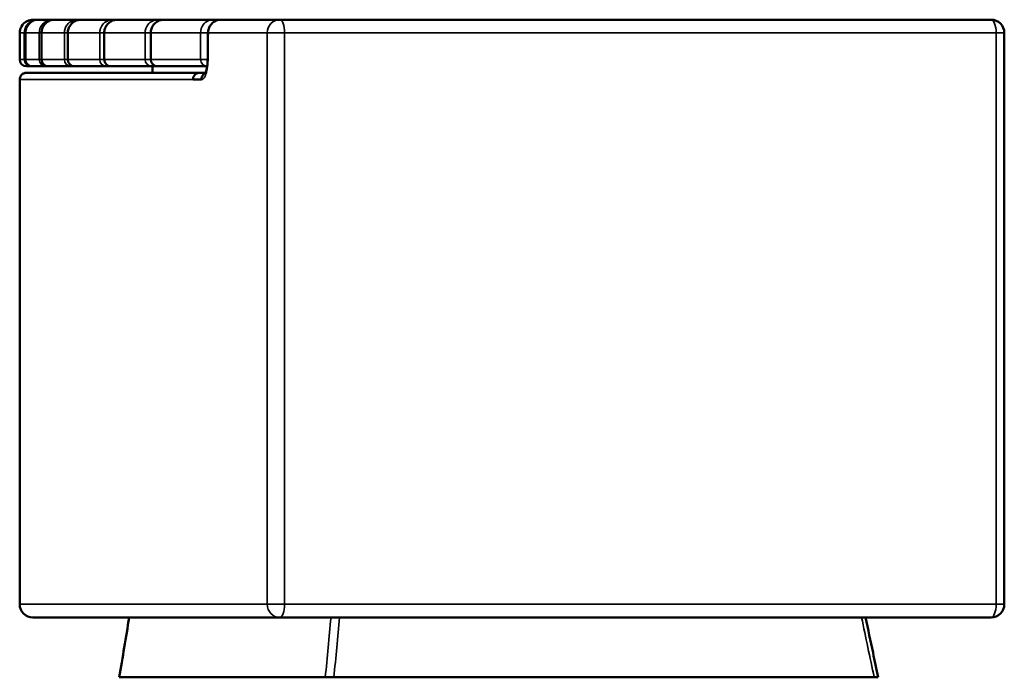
# Model space of a CAD drawing. Header units: millimetres. Extents: x 1224 to 5581, y 1697 to 3449.
# Tile 1 of 11: x 1224 to 1966, y 1697 to 2192. Entities that reach past the tile are written whole.
import ezdxf

# ---------------------------------------------------------------- set-up
doc = ezdxf.new("R2010")
doc.units = ezdxf.units.MM
doc.layers.add('Visibile (ISO)', color=7, linetype='Continuous', lineweight=50)
doc.layers.add('Visibile sottile (ISO)', color=7, linetype='Continuous', lineweight=35)

msp = doc.modelspace()

# ---------------------------------------------------------------- linework, layer by layer
at = {"layer": 'Visibile (ISO)'}
for p, q in [((1234.27, 2192.46), (1237.7, 2192.46)), ((1238.6, 2192.46), (1237.7, 2192.46)), ((1238.6, 2192.46), (1248.87, 2192.46)), ((1250.67, 2192.46), (1248.87, 2192.46)), ((1250.67, 2192.46), (1267.76, 2192.46)), ((1270.43, 2192.46), (1267.76, 2192.46)), ((1270.43, 2192.46), (1294.28, 2192.46)), ((1297.83, 2192.46), (1294.28, 2192.46)), ((1297.83, 2192.46), (1328.37, 2192.46)), ((1332.78, 2192.46), (1328.37, 2192.46)), ((1332.78, 2192.46), (1369.91, 2192.46)), ((1375.84, 2192.46), (1369.91, 2192.46)), ((1419.99, 2192.46), (1375.84, 2192.46)), ((1419.99, 2192.46), (1955.85, 2192.46)), ((1224.27, 2182.46), (1224.27, 2182.46)), ((1224.27, 2162.46), (1224.27, 2182.46)), ((1228.6, 2182.46), (1228.6, 2162.46)), ((1240.7, 2182.46), (1240.7, 2162.46)), ((1260.5, 2182.46), (1260.5, 2162.46)), ((1287.95, 2162.46), (1287.95, 2182.46)), ((1322.97, 2182.46), (1322.97, 2162.46)), ((1366.07, 2182.52), (1366.07, 2182.52)), ((1965.85, 2182.46), (1965.85, 1752.46)), ((1232.71, 2157.46), (1229.27, 2157.46)), ((1229.28, 2152.46), (1359.44, 2152.46)), ((1232.71, 2157.46), (1233.6, 2157.46)), ((1243.9, 2157.46), (1233.6, 2157.46)), ((1243.9, 2157.46), (1245.7, 2157.46)), ((1262.83, 2157.46), (1245.7, 2157.46)), ((1262.83, 2157.46), (1265.5, 2157.46)), ((1289.41, 2157.46), (1265.5, 2157.46)), ((1289.41, 2157.46), (1292.95, 2157.46)), ((1323.56, 2157.46), (1292.95, 2157.46)), ((1323.56, 2157.46), (1327.97, 2157.46)), ((1324.26, 2157.46), (1324.26, 2152.46)), ((1365.19, 2157.46), (1327.97, 2157.46)), ((1364.26, 2152.46), (1359.44, 2152.46)), ((1365.19, 2157.46), (1365.51, 2157.46)), ((1224.26, 2147.46), (1224.28, 2147.46)), ((1224.26, 2147.46), (1224.26, 2027.46)), ((1354.8, 2147.46), (1361.09, 2147.46)), ((1361.09, 2147.46), (1361.09, 2147.46)), ((1224.26, 1985.46), (1224.26, 1752.46)), ((1419.99, 1742.46), (1234.26, 1742.46)), ((1419.99, 1742.46), (1955.85, 1742.46)), ((1454.43, 1697.46), (1299.26, 1697.46)), ((1454.43, 1697.46), (1460.93, 1697.46)), ((1460.93, 1697.46), (1867.83, 1697.46)), ((1867.83, 1697.46), (1870.87, 1697.46)), ((1870.87, 1697.46), (1870.88, 1697.46))]:
    msp.add_line(p, q, dxfattribs=at)
for centre, radius, start, end in [((1955.85, 2182.46), 10, 0, 90), ((1229.27, 2162.46), 5, 180, 270), ((1233.6, 2162.46), 5, 180, 270), ((1245.7, 2162.46), 5, 180, 270), ((1265.5, 2162.46), 5, 180, 270), ((1292.95, 2162.46), 5, 180, 270), ((1327.97, 2162.46), 5, 180, 270), ((1234.26, 1752.46), 10, 180, 270), ((1955.85, 1752.46), 10, 270, 0)]:
    msp.add_arc(centre, radius, start, end, dxfattribs=at)
for points, knots in [([(1224.27, 2182.46), (1224.27, 2184.7), (1225.06, 2186.94), (1226.46, 2188.69), (1227.39, 2189.86), (1228.59, 2190.82), (1229.94, 2191.47), (1231.29, 2192.12), (1232.78, 2192.46), (1234.27, 2192.46)], [-0.7853716, -0.7853716, -0.7853716, -0.7853716, -0.4487838, -0.4487838, -0.4487838, -0.2243919, -0.2243919, -0.2243919, 0, 0, 0, 0]), ([(1229.61, 2186.81), (1229.87, 2187.36), (1230.18, 2187.88), (1231.13, 2189.18), (1231.86, 2189.92), (1232.68, 2190.52)], [0.4488302, 0.4488302, 0.4488302, 0.4488302, 0.628302, 0.628302, 0.9329953, 0.9329953, 0.9329953, 0.9329953]), ([(1240.7, 2182.46), (1240.7, 2183.5), (1240.87, 2184.55), (1241.51, 2186.54), (1242, 2187.51), (1243.26, 2189.24), (1244.04, 2190.01), (1245.78, 2191.24), (1246.75, 2191.71), (1247.89, 2192.06), (1248.03, 2192.1), (1248.17, 2192.14)], [0, 0, 0, 0, 0.31138, 0.31138, 0.629049, 0.629049, 0.951347, 0.951347, 1.267627, 1.267627, 1.310488, 1.310488, 1.310488, 1.310488]), ([(1260.5, 2182.46), (1260.5, 2183.5), (1260.67, 2184.55), (1261.31, 2186.55), (1261.8, 2187.52), (1263.06, 2189.25), (1263.84, 2190.02), (1265.58, 2191.25), (1266.54, 2191.72), (1268.48, 2192.31), (1269.46, 2192.46), (1270.43, 2192.46)], [0, 0, 0, 0, 0.312005, 0.312005, 0.63026, 0.63026, 0.952733, 0.952733, 1.268728, 1.268728, 1.561092, 1.561092, 1.561092, 1.561092]), ([(1287.95, 2182.46), (1287.95, 2183.5), (1288.12, 2184.56), (1288.77, 2186.56), (1289.26, 2187.53), (1290.51, 2189.26), (1291.3, 2190.03), (1293.02, 2191.26), (1293.99, 2191.73), (1295.9, 2192.31), (1296.87, 2192.46), (1297.83, 2192.46)], [0, 0, 0, 0, 0.312866, 0.312866, 0.631925, 0.631925, 0.954647, 0.954647, 1.270262, 1.270262, 1.558935, 1.558935, 1.558935, 1.558935]), ([(1322.97, 2182.46), (1322.97, 2183.51), (1323.14, 2184.56), (1323.79, 2186.57), (1324.28, 2187.55), (1325.53, 2189.28), (1326.31, 2190.05), (1328.04, 2191.28), (1329, 2191.75), (1330.89, 2192.32), (1331.84, 2192.46), (1332.78, 2192.46)], [0, 0, 0, 0, 0.313893, 0.313893, 0.633951, 0.633951, 0.957007, 0.957007, 1.272133, 1.272133, 1.556158, 1.556158, 1.556158, 1.556158]), ([(1366.07, 2182.52), (1366.08, 2183.61), (1366.27, 2184.71), (1366.97, 2186.75), (1367.49, 2187.73), (1368.78, 2189.43), (1369.57, 2190.18), (1371.32, 2191.38), (1372.29, 2191.83), (1374.13, 2192.34), (1374.99, 2192.46), (1375.84, 2192.46)], [0, 0, 0, 0, 0.326347, 0.326347, 0.649742, 0.649742, 0.970747, 0.970747, 1.28886, 1.28886, 1.548797, 1.548797, 1.548797, 1.548797]), ([(1228.6, 2182.46), (1228.6, 2183.5), (1228.77, 2184.55), (1229.14, 2185.67), (1229.18, 2185.8), (1229.23, 2185.94)], [0, 0, 0, 0, 0.3109927, 0.3109927, 0.3539585, 0.3539585, 0.3539585, 0.3539585]), ([(1363.86, 2151.71), (1363.86, 2151.71), (1363.86, 2151.71), (1363.88, 2151.74), (1363.95, 2151.84), (1364.16, 2152.23), (1364.3, 2152.53), (1364.61, 2153.34), (1364.78, 2153.89), (1365.13, 2155.24), (1365.31, 2156.1), (1365.6, 2158.05), (1365.71, 2159.18), (1365.8, 2160.88), (1365.82, 2161.44), (1365.83, 2161.99)], [0.575911, 0.575911, 0.575911, 0.575911, 0.601604, 0.601604, 0.79771, 0.79771, 1.008557, 1.008557, 1.262764, 1.262764, 1.571784, 1.571784, 1.921698, 1.921698, 2.089507, 2.089507, 2.089507, 2.089507]), ([(1229.28, 2152.46), (1228.97, 2152.46), (1228.64, 2152.43), (1227.98, 2152.3), (1227.65, 2152.2), (1227.08, 2151.96), (1226.78, 2151.8), (1226.22, 2151.43), (1225.96, 2151.21), (1225.53, 2150.78), (1225.31, 2150.52), (1224.94, 2149.96), (1224.78, 2149.66), (1224.54, 2149.09), (1224.44, 2148.77), (1224.31, 2148.11), (1224.28, 2147.77), (1224.28, 2147.46)], [2.2229289, 2.2229289, 2.2229289, 2.2229289, 2.3154825, 2.3154825, 2.4080361, 2.4080361, 2.5006641, 2.5006641, 2.593292, 2.593292, 2.685934, 2.685934, 2.778576, 2.778576, 2.8712726, 2.8712726, 2.9639692, 2.9639692, 2.9639692, 2.9639692]), ([(1354.8, 2147.46), (1354.8, 2147.77), (1354.82, 2148.11), (1354.93, 2148.77), (1355.02, 2149.09), (1355.24, 2149.66), (1355.38, 2149.96), (1355.73, 2150.52), (1355.93, 2150.78), (1356.33, 2151.21), (1356.57, 2151.43), (1357.09, 2151.81), (1357.37, 2151.96), (1357.91, 2152.2), (1358.21, 2152.3), (1358.83, 2152.43), (1359.15, 2152.46), (1359.44, 2152.46)], [0, 0, 0, 0, 0.0927288, 0.0927288, 0.1854575, 0.1854575, 0.2781557, 0.2781557, 0.3708539, 0.3708539, 0.4634783, 0.4634783, 0.5561026, 0.5561026, 0.6486352, 0.6486352, 0.7411677, 0.7411677, 0.7411677, 0.7411677]), ([(1364.08, 2152.08), (1364.07, 2152.07), (1364.07, 2152.07), (1363.5, 2151.82), (1362.98, 2151.47), (1362.14, 2150.58), (1361.76, 2150.05), (1361.24, 2148.78), (1361.1, 2148.12), (1361.09, 2147.46)], [0.1966087, 0.1966087, 0.1966087, 0.1966087, 0.1987191, 0.1987191, 0.390141, 0.390141, 0.5556516, 0.5556516, 0.7087003, 0.7087003, 0.7087003, 0.7087003]), ([(1224.26, 2027.46), (1224.26, 2027.46), (1224.26, 2027.33), (1224.27, 2026.8), (1224.27, 2026.39), (1224.28, 2025.32), (1224.28, 2024.65), (1224.29, 2023.11), (1224.3, 2022.23), (1224.31, 2020.37), (1224.32, 2019.31), (1224.33, 2017.02), (1224.33, 2015.78), (1224.34, 2013.19), (1224.34, 2011.85), (1224.35, 2009.14), (1224.35, 2007.78), (1224.35, 2006.46), (1224.35, 2005.14), (1224.35, 2003.78), (1224.34, 2001.08), (1224.34, 1999.73), (1224.33, 1997.15), (1224.33, 1995.91), (1224.32, 1993.61), (1224.31, 1992.56), (1224.3, 1990.69), (1224.29, 1989.82), (1224.28, 1988.27), (1224.28, 1987.6), (1224.27, 1986.53), (1224.27, 1986.12), (1224.26, 1985.59), (1224.26, 1985.46), (1224.26, 1985.46)], [-3.160367, -3.160367, -3.160367, -3.160367, -2.765212, -2.765212, -2.370058, -2.370058, -1.974903, -1.974903, -1.579749, -1.579749, -1.184811, -1.184811, -0.789874, -0.789874, -0.394937, -0.394937, 0, 0, 0, 0.394687, 0.394687, 0.789375, 0.789375, 1.184062, 1.184062, 1.57875, 1.57875, 1.974154, 1.974154, 2.369559, 2.369559, 2.764963, 2.764963, 3.160367, 3.160367, 3.160367, 3.160367]), ([(1861.38, 1742.46), (1863.24, 1733.66), (1865.1, 1724.85), (1868.26, 1709.85), (1869.57, 1703.66), (1870.87, 1697.46)], [7.289226, 7.289226, 7.289226, 7.289226, 10, 10, 11.907277, 11.907277, 11.907277, 11.907277]), ([(1861.39, 1742.46), (1863.24, 1733.66), (1865.1, 1724.85), (1868.27, 1709.85), (1869.57, 1703.66), (1870.88, 1697.46)], [7.289547, 7.289547, 7.289547, 7.289547, 10, 10, 11.9076, 11.9076, 11.9076, 11.9076])]:
    msp.add_open_spline(points, degree=3, knots=knots, dxfattribs=at)
for points in [[(1365.83, 2161.99), (1365.91, 2168.84), (1365.99, 2175.68), (1366.07, 2182.52)], [(1299.26, 1697.46), (1301.76, 1712.46), (1304.26, 1727.46), (1306.76, 1742.46)]]:
    msp.add_open_spline(points, degree=3, dxfattribs=at)
at = {"layer": 'Visibile sottile (ISO)'}
for p, q in [((1234.27, 2191.85), (1234.27, 2191.85)), ((1224.27, 2162.46), (1224.27, 2182.46)), ((1227.72, 2182.46), (1224.27, 2182.46)), ((1227.72, 2182.46), (1228.6, 2182.46)), ((1227.72, 2182.46), (1227.72, 2162.46)), ((1228.6, 2182.46), (1228.61, 2182.46)), ((1228.61, 2162.46), (1228.61, 2182.46)), ((1238.93, 2182.46), (1228.61, 2182.46)), ((1238.93, 2182.46), (1240.7, 2182.46)), ((1238.93, 2182.46), (1238.93, 2162.46)), ((1240.26, 2187.46), (1240.27, 2187.46)), ((1240.7, 2182.46), (1240.73, 2182.46)), ((1240.73, 2162.46), (1240.73, 2182.46)), ((1257.9, 2182.46), (1240.73, 2182.46)), ((1257.9, 2182.46), (1260.5, 2182.46)), ((1257.9, 2182.46), (1257.9, 2162.46)), ((1259.22, 2187.46), (1259.23, 2187.46)), ((1260.5, 2182.46), (1260.57, 2182.46)), ((1260.57, 2162.46), (1260.57, 2182.46)), ((1284.53, 2182.46), (1260.57, 2182.46)), ((1284.53, 2182.46), (1287.95, 2182.46)), ((1284.53, 2182.46), (1284.53, 2162.46)), ((1285.84, 2187.46), (1285.84, 2187.46)), ((1287.95, 2182.46), (1288.08, 2182.46)), ((1288.08, 2162.46), (1288.08, 2182.46)), ((1318.75, 2182.46), (1288.08, 2182.46)), ((1318.75, 2182.46), (1322.97, 2182.46)), ((1318.75, 2182.46), (1318.75, 2162.46)), ((1320.05, 2187.46), (1320.04, 2187.46)), ((1322.97, 2182.46), (1323.17, 2182.46)), ((1323.17, 2162.46), (1323.17, 2182.46)), ((1360.46, 2182.46), (1323.17, 2182.46)), ((1360.46, 2182.46), (1366.07, 2182.46)), ((1360.46, 2182.46), (1360.46, 2162.46)), ((1361.73, 2187.46), (1361.74, 2187.46)), ((1410.74, 2182.46), (1366.35, 2182.46)), ((1410.74, 1752.46), (1410.74, 2182.46)), ((1423.82, 2182.46), (1410.74, 2182.46)), ((1423.82, 1752.46), (1423.82, 2182.46)), ((1423.82, 2182.46), (1959.68, 2182.46)), ((1965.85, 2182.46), (1959.68, 2182.46)), ((1959.68, 2182.46), (1959.68, 1752.46)), ((1224.27, 2162.46), (1224.27, 2162.46)), ((1224.27, 2162.46), (1227.72, 2162.46)), ((1227.72, 2162.46), (1228.6, 2162.46)), ((1228.6, 2162.46), (1228.61, 2162.46)), ((1228.61, 2162.46), (1238.93, 2162.46)), ((1238.93, 2162.46), (1240.7, 2162.46)), ((1240.7, 2162.46), (1240.73, 2162.46)), ((1240.73, 2162.46), (1257.9, 2162.46)), ((1257.9, 2162.46), (1260.5, 2162.46)), ((1260.5, 2162.46), (1260.57, 2162.46)), ((1260.57, 2162.46), (1284.53, 2162.46)), ((1284.53, 2162.46), (1287.95, 2162.46)), ((1287.95, 2162.46), (1288.08, 2162.46)), ((1288.08, 2162.46), (1318.75, 2162.46)), ((1318.75, 2162.46), (1322.97, 2162.46)), ((1322.97, 2162.46), (1323.17, 2162.46)), ((1323.17, 2162.46), (1360.46, 2162.46)), ((1360.46, 2162.46), (1365.84, 2162.46)), ((1224.28, 2147.46), (1354.8, 2147.46)), ((1410.74, 1752.46), (1224.26, 1752.46)), ((1410.74, 1752.46), (1423.82, 1752.46)), ((1959.68, 1752.46), (1423.82, 1752.46)), ((1959.68, 1752.46), (1965.85, 1752.46))]:
    msp.add_line(p, q, dxfattribs=at)
for centre, major_axis, ratio, start_param, end_param in [((1419.99, 2182.46), (0, 10), 0.925409, 0, 1.570796), ((1419.99, 2182.46), (0, 10), 0.382683, 4.712389, 6.283185), ((1955.85, 2182.46), (0, 10), 0.382683, 4.712389, 6.283185), ((1229.27, 2162.46), (0, -5), 0.999995, 4.712389, 6.283185), ((1232.71, 2162.46), (0, -5), 0.998618, 4.712389, 6.283185), ((1233.6, 2162.46), (0, -5), 0.99826, 4.712389, 6.283185), ((1243.9, 2162.46), (0, -5), 0.994132, 4.712389, 6.283185), ((1245.7, 2162.46), (0, -5), 0.993413, 4.712389, 6.283185), ((1262.83, 2162.46), (0, -5), 0.986545, 4.712389, 6.283185), ((1265.5, 2162.46), (0, -5), 0.985477, 4.712389, 6.283185), ((1289.41, 2162.46), (0, -5), 0.975893, 4.712389, 6.283185), ((1292.95, 2162.46), (0, -5), 0.974473, 4.712389, 6.283185), ((1289.41, 2162.46), (0, -5), 0.221378, 0, 0.61874), ((1323.56, 2162.46), (0, -5), 0.962203, 4.712389, 6.283185), ((1327.97, 2162.46), (0, -5), 0.960437, 4.712389, 6.283185), ((1323.56, 2162.46), (0, -5), 0.275417, 0, 0.762894), ((1365.19, 2162.46), (0, -5), 0.945519, 4.712389, 6.283185), ((1232.71, 2162.46), (0, -5), 0.055767, 0, 0.169842), ((1243.9, 2162.46), (0, -5), 0.11136, 0, 0.328876), ((1262.83, 2162.46), (0, -5), 0.166651, 0, 0.474738), ((1365.19, 2162.46), (0, -5), 0.328598, 0, 0.200664), ((1419.99, 1752.46), (0, -10), 0.925409, 4.712389, 6.283185), ((1419.99, 1752.46), (0, -10), 0.382683, 0, 1.570796), ((1955.85, 1752.46), (0, -10), 0.382683, 0, 1.570796)]:
    msp.add_ellipse(centre, major_axis=major_axis, ratio=ratio, start_param=start_param, end_param=end_param, dxfattribs=at)
for points, knots in [([(1237.7, 2192.46), (1236.21, 2192.46), (1234.72, 2192.12), (1233.37, 2191.47), (1232.03, 2190.82), (1230.83, 2189.86), (1229.9, 2188.69), (1228.5, 2186.94), (1227.72, 2184.7), (1227.72, 2182.46)], [-0.7853716, -0.7853716, -0.7853716, -0.7853716, -0.5609797, -0.5609797, -0.5609797, -0.3365878, -0.3365878, -0.3365878, 0, 0, 0, 0]), ([(1228.61, 2182.46), (1228.61, 2184.7), (1229.4, 2186.94), (1230.79, 2188.69), (1231.72, 2189.86), (1232.92, 2190.82), (1234.27, 2191.47), (1235.61, 2192.12), (1237.1, 2192.46), (1238.6, 2192.46)], [0, 0, 0, 0, 0.3365878, 0.3365878, 0.3365878, 0.5609797, 0.5609797, 0.5609797, 0.7853716, 0.7853716, 0.7853716, 0.7853716]), ([(1248.87, 2192.46), (1247.38, 2192.46), (1245.9, 2192.12), (1244.56, 2191.47), (1243.22, 2190.82), (1242.03, 2189.86), (1241.1, 2188.69), (1239.71, 2186.94), (1238.93, 2184.7), (1238.93, 2182.46)], [0, 0, 0, 0, 0.2243919, 0.2243919, 0.2243919, 0.4487838, 0.4487838, 0.4487838, 0.7853716, 0.7853716, 0.7853716, 0.7853716]), ([(1240.73, 2182.46), (1240.73, 2184.7), (1241.51, 2186.94), (1242.9, 2188.69), (1243.82, 2189.86), (1245.02, 2190.82), (1246.36, 2191.47), (1247.7, 2192.12), (1249.18, 2192.46), (1250.67, 2192.46)], [0, 0, 0, 0, 0.3365878, 0.3365878, 0.3365878, 0.5609797, 0.5609797, 0.5609797, 0.7853716, 0.7853716, 0.7853716, 0.7853716]), ([(1267.76, 2192.46), (1266.29, 2192.46), (1264.81, 2192.12), (1263.48, 2191.47), (1262.16, 2190.82), (1260.97, 2189.86), (1260.05, 2188.69), (1258.67, 2186.94), (1257.9, 2184.7), (1257.9, 2182.46)], [0, 0, 0, 0, 0.2243919, 0.2243919, 0.2243919, 0.4487838, 0.4487838, 0.4487838, 0.7853716, 0.7853716, 0.7853716, 0.7853716]), ([(1260.57, 2182.46), (1260.57, 2184.7), (1261.35, 2186.94), (1262.72, 2188.69), (1263.64, 2189.86), (1264.82, 2190.82), (1266.15, 2191.47), (1267.48, 2192.12), (1268.95, 2192.46), (1270.43, 2192.46)], [0, 0, 0, 0, 0.3365878, 0.3365878, 0.3365878, 0.5609797, 0.5609797, 0.5609797, 0.7853716, 0.7853716, 0.7853716, 0.7853716]), ([(1294.28, 2192.46), (1292.83, 2192.46), (1291.37, 2192.12), (1290.05, 2191.47), (1288.74, 2190.82), (1287.57, 2189.86), (1286.66, 2188.69), (1285.3, 2186.94), (1284.53, 2184.7), (1284.53, 2182.46)], [0, 0, 0, 0, 0.2243919, 0.2243919, 0.2243919, 0.4487838, 0.4487838, 0.4487838, 0.7853716, 0.7853716, 0.7853716, 0.7853716]), ([(1288.08, 2182.46), (1288.08, 2184.7), (1288.85, 2186.94), (1290.21, 2188.69), (1291.11, 2189.86), (1292.29, 2190.82), (1293.6, 2191.47), (1294.91, 2192.12), (1296.37, 2192.46), (1297.83, 2192.46)], [-0.7853716, -0.7853716, -0.7853716, -0.7853716, -0.4487838, -0.4487838, -0.4487838, -0.2243919, -0.2243919, -0.2243919, 0, 0, 0, 0]), ([(1328.37, 2192.46), (1326.93, 2192.46), (1325.5, 2192.12), (1324.2, 2191.47), (1322.91, 2190.82), (1321.75, 2189.86), (1320.85, 2188.69), (1319.51, 2186.94), (1318.75, 2184.7), (1318.75, 2182.46)], [-0.7853716, -0.7853716, -0.7853716, -0.7853716, -0.5609797, -0.5609797, -0.5609797, -0.3365878, -0.3365878, -0.3365878, 0, 0, 0, 0]), ([(1323.17, 2182.46), (1323.17, 2184.7), (1323.93, 2186.94), (1325.27, 2188.69), (1326.16, 2189.86), (1327.32, 2190.82), (1328.61, 2191.47), (1329.91, 2192.12), (1331.34, 2192.46), (1332.78, 2192.46)], [0, 0, 0, 0, 0.3365878, 0.3365878, 0.3365878, 0.5609797, 0.5609797, 0.5609797, 0.7853716, 0.7853716, 0.7853716, 0.7853716]), ([(1329.09, 2191.72), (1329.05, 2191.81), (1329.01, 2191.89), (1328.97, 2191.96), (1328.78, 2192.29), (1328.58, 2192.46), (1328.37, 2192.46)], [5.107419, 5.107419, 5.107419, 5.107419, 5.609987, 5.609987, 5.609987, 7.853982, 7.853982, 7.853982, 7.853982]), ([(1369.91, 2192.46), (1368.5, 2192.46), (1367.09, 2192.12), (1365.82, 2191.47), (1364.54, 2190.82), (1363.41, 2189.86), (1362.53, 2188.69), (1361.21, 2186.94), (1360.46, 2184.7), (1360.46, 2182.46)], [0, 0, 0, 0, 0.2243919, 0.2243919, 0.2243919, 0.4487838, 0.4487838, 0.4487838, 0.7853716, 0.7853716, 0.7853716, 0.7853716]), ([(1366.35, 2182.46), (1366.36, 2183.58), (1366.73, 2185.82), (1368.48, 2189.15), (1371.6, 2191.78), (1374.43, 2192.46), (1375.84, 2192.46)], [-0.7856264, -0.7856264, -0.7856264, -0.7856264, -0.6172779, -0.4489294, -0.2244647, 0, 0, 0, 0]), ([(1371.02, 2191.15), (1370.91, 2191.48), (1370.77, 2191.75), (1370.63, 2191.96), (1370.41, 2192.29), (1370.16, 2192.46), (1369.91, 2192.46)], [-3.70523, -3.70523, -3.70523, -3.70523, -2.243995, -2.243995, -2.243995, 0, 0, 0, 0]), ([(1361.09, 2147.46), (1361.81, 2147.43), (1362.91, 2148.13), (1364.49, 2150.98), (1365.7, 2155.33), (1366.08, 2159.72), (1366.11, 2161.94)], [7.096766, 7.096766, 7.096766, 7.096766, 7.761811, 8.094334, 8.759379, 9.424424, 9.424424, 9.424424, 9.424424])]:
    msp.add_open_spline(points, degree=3, knots=knots, dxfattribs=at)
for points in [[(1237.74, 2192.42), (1237.73, 2192.45), (1237.71, 2192.46), (1237.7, 2192.46)], [(1249, 2192.32), (1248.96, 2192.41), (1248.91, 2192.46), (1248.87, 2192.46)], [(1268.04, 2192.17), (1267.95, 2192.36), (1267.86, 2192.46), (1267.76, 2192.46)], [(1294.76, 2191.97), (1294.62, 2192.29), (1294.45, 2192.46), (1294.28, 2192.46)], [(1366.35, 2182.46), (1366.16, 2182.48), (1366.07, 2182.5), (1366.07, 2182.52)], [(1366.11, 2161.94), (1366.19, 2168.78), (1366.27, 2175.62), (1366.35, 2182.46)], [(1366.11, 2161.94), (1365.92, 2161.96), (1365.83, 2161.98), (1365.83, 2161.99)], [(1458.74, 1742.46), (1457.3, 1727.46), (1455.86, 1712.46), (1454.43, 1697.46)], [(1460.93, 1697.46), (1462.37, 1712.46), (1463.81, 1727.46), (1465.25, 1742.46)], [(1858.34, 1742.46), (1861.5, 1727.46), (1864.67, 1712.46), (1867.83, 1697.46)]]:
    msp.add_open_spline(points, degree=3, dxfattribs=at)

doc.saveas('drawing.dxf')
